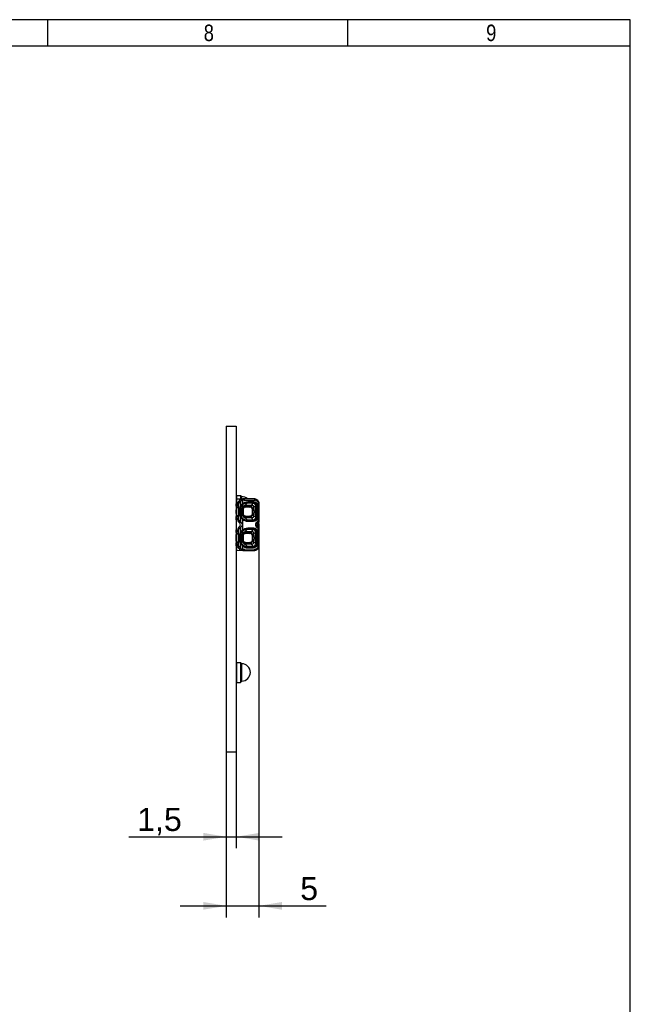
# Model space of a CAD drawing. Header units: millimetres. Extents: x 16 to 406, y 14 to 285.
# Tile 6 of 6: x 313 to 406, y 135 to 285. Entities that reach past the tile are written whole.
import ezdxf
from ezdxf.enums import TextEntityAlignment as Align

# ---------------------------------------------------------------- set-up
doc = ezdxf.new("R2010")
doc.units = ezdxf.units.MM
for name, color, linetype in [('10', 7, 'Continuous'), ('Default', 7, 'Continuous'), ('RECLED_224X50MM_', 7, 'Continuous')]:
    doc.layers.add(name, color=color, linetype=linetype)
doc.styles.add('SEACAD_Arial', font='arial.ttf')
doc.dimstyles.new('ISO', dxfattribs={"dimtxt": 3.5, "dimasz": 3.5, "dimexe": 1.75, "dimexo": 0, "dimgap": 0.875, "dimtad": 1, "dimtxsty": 'SEACAD_Arial', "dimblk1": '_SE_FILLED', "dimblk2": '_SE_FILLED', "dimsah": 1, "dimcen": 1.75, "dimadec": 0, "dimazin": 0, "dimtfac": 0.5, "dimtdec": 3, "dimtmove": 0, "dimatfit": 3, "dimfxl": 1, "dimarcsym": 0})

# ---------------------------------------------------------------- blocks, each defined once
blk = doc.blocks.new('SE2')
at = {"layer": 'RECLED_224X50MM_', "color": 7, "linetype": 'Continuous'}
for p, q in [((344.32, 222.83), (344.32, 173.33)), ((344.32, 222.83), (345.82, 222.83)), ((345.82, 222.83), (345.82, 173.33)), ((345.82, 212.13), (345.88, 212.13)), ((345.82, 212.03), (345.88, 212.03)), ((345.82, 211.03), (345.87, 211.03)), ((345.84, 211), (345.82, 211)), ((345.87, 211.78), (345.87, 211.18)), ((345.87, 211.78), (346.98, 211.77)), ((345.87, 210.53), (345.87, 211.18)), ((346.06, 211.18), (345.87, 211.18)), ((345.88, 212.28), (346.46, 212.28)), ((345.88, 212.28), (345.88, 211.78)), ((346.45, 211.37), (346.45, 210.62)), ((346.46, 212.28), (346.46, 211.77)), ((346.51, 212.23), (346.51, 211.77)), ((346.65, 212.1), (346.65, 211.77)), ((346.65, 211.72), (346.65, 211.71)), ((346.66, 211.72), (346.67, 211.72)), ((346.76, 210.9), (346.79, 210.97)), ((346.79, 211.53), (346.79, 210.97)), ((348.58, 211.76), (346.98, 211.77)), ((347.05, 211.57), (348.65, 211.56)), ((347.41, 211.09), (347.19, 210.78)), ((347.57, 211.29), (347.47, 211.19)), ((347.47, 211.19), (348.37, 211.19)), ((347.47, 211.18), (347.47, 211.19)), ((347.47, 211.18), (347.47, 211.1)), ((347.47, 211.18), (348.34, 211.18)), ((348.34, 211.1), (347.47, 211.1)), ((348.47, 211.29), (347.57, 211.29)), ((348.21, 210.77), (348.34, 211.1)), ((348.34, 211.1), (348.34, 211.18)), ((348.37, 211.18), (348.34, 211.18)), ((348.37, 211.19), (348.47, 211.29)), ((348.37, 211.18), (348.37, 211.19)), ((349.14, 208.41), (349.14, 211.25)), ((349.27, 211.25), (349.14, 211.25)), ((349.27, 211.25), (349.27, 208.41)), ((345.84, 210.5), (345.82, 210.5)), ((345.82, 210.3), (345.92, 210.4)), ((345.84, 210.11), (345.82, 210.11)), ((345.84, 209.53), (345.82, 209.53)), ((345.84, 210.95), (345.87, 210.95)), ((345.84, 209.53), (345.84, 210.11)), ((345.87, 210.53), (345.87, 210.35)), ((345.87, 210.53), (345.97, 210.53)), ((345.92, 210.4), (345.97, 210.45)), ((346.12, 210.4), (345.92, 210.4)), ((346.17, 210.77), (345.97, 210.77)), ((345.97, 210.53), (345.97, 210.77)), ((345.97, 210.53), (346.15, 210.53)), ((345.97, 210.45), (346.12, 210.45)), ((346.12, 210.4), (346.12, 210.45)), ((346.12, 210.4), (346.12, 209.25)), ((346.15, 209.13), (346.15, 210.53)), ((346.17, 210.77), (346.17, 208.85)), ((346.36, 210.18), (346.36, 209.48)), ((346.46, 210.18), (346.36, 210.18)), ((346.36, 209.48), (346.46, 209.48)), ((346.54, 210.58), (346.45, 210.62)), ((346.47, 210.18), (346.46, 210.18)), ((346.46, 210.18), (346.46, 209.48)), ((346.46, 209.48), (346.47, 209.48)), ((346.47, 210.21), (346.47, 210.18)), ((346.51, 210.18), (346.47, 210.18)), ((346.47, 209.48), (346.47, 210.18)), ((346.47, 209.48), (346.47, 209.45)), ((346.74, 210.31), (346.51, 210.2)), ((346.51, 210.2), (346.51, 210.18)), ((346.51, 210.18), (346.51, 209.48)), ((346.51, 209.48), (346.51, 209.46)), ((346.74, 209.35), (346.74, 210.31)), ((346.86, 210.12), (346.83, 210.32)), ((346.83, 209.34), (346.83, 210.32)), ((346.83, 209.34), (346.86, 209.54)), ((346.86, 210.12), (346.86, 209.54)), ((347.07, 210.55), (347.25, 210.52)), ((347.19, 210.55), (347.07, 210.55)), ((347.14, 210.77), (347.19, 210.78)), ((347.19, 210.78), (347.19, 210.55)), ((347.19, 210.78), (348.07, 210.78)), ((348.07, 210.55), (347.19, 210.55)), ((347.89, 210.52), (347.25, 210.52)), ((347.89, 210.52), (348.07, 210.55)), ((348.1, 210.55), (348.07, 210.55)), ((348.32, 210.31), (348.29, 210.12)), ((348.29, 209.54), (348.29, 210.12)), ((348.29, 209.54), (348.32, 209.35)), ((348.32, 210.18), (348.32, 210.31)), ((348.51, 210.31), (348.32, 210.31)), ((348.32, 209.35), (348.32, 209.48)), ((348.8, 210.64), (348.5, 210.46)), ((348.51, 210.31), (348.51, 210.08)), ((348.51, 209.58), (348.51, 209.35)), ((348.87, 210.64), (348.8, 210.64)), ((348.8, 209.02), (348.8, 210.64)), ((348.87, 210.68), (348.88, 210.68)), ((348.87, 210.64), (348.87, 209.02)), ((349.08, 210.68), (348.88, 210.68)), ((348.88, 208.98), (348.88, 210.68)), ((349.08, 208.98), (349.08, 210.68)), ((345.92, 209.25), (345.82, 209.35)), ((345.84, 209.09), (345.82, 209.09)), ((345.82, 208.59), (345.84, 208.59)), ((345.87, 208.7), (345.84, 208.7)), ((345.87, 208.63), (345.84, 208.63)), ((345.87, 209.3), (345.87, 209.12)), ((345.87, 209.12), (345.97, 209.13)), ((345.87, 206.53), (345.87, 209.12)), ((345.97, 209.2), (345.92, 209.25)), ((345.92, 209.25), (346.12, 209.25)), ((346.12, 209.2), (345.97, 209.2)), ((345.97, 209.13), (346.15, 209.13)), ((345.97, 208.85), (345.97, 209.13)), ((345.97, 208.85), (346.17, 208.85)), ((346.12, 209.2), (346.12, 209.25)), ((346.32, 208.1), (346.36, 208.07)), ((346.45, 209.04), (346.54, 209.08)), ((346.45, 209.04), (346.45, 208.25)), ((346.45, 208.25), (346.49, 208.22)), ((346.51, 209.46), (346.74, 209.35)), ((346.76, 208.76), (346.79, 208.69)), ((346.79, 208.69), (346.79, 206.97)), ((347.25, 209.14), (347.07, 209.11)), ((347.07, 209.11), (347.19, 209.11)), ((347.19, 208.88), (347.14, 208.89)), ((347.19, 209.11), (348.07, 209.11)), ((347.19, 209.11), (347.19, 208.88)), ((348.07, 208.88), (347.19, 208.88)), ((347.19, 208.88), (347.41, 208.57)), ((347.25, 209.14), (347.89, 209.14)), ((347.47, 208.48), (347.37, 208.48)), ((347.47, 208.56), (348.34, 208.56)), ((347.47, 208.56), (347.47, 208.48)), ((347.47, 208.48), (347.47, 208.47)), ((347.47, 208.48), (348.34, 208.48)), ((348.37, 208.47), (347.47, 208.47)), ((347.47, 208.47), (347.57, 208.37)), ((347.57, 208.37), (348.47, 208.37)), ((348.07, 209.11), (347.89, 209.14)), ((348.1, 209.11), (348.07, 209.11)), ((348.34, 208.56), (348.21, 208.89)), ((348.32, 209.35), (348.51, 209.35)), ((348.34, 208.48), (348.34, 208.56)), ((348.34, 208.48), (348.37, 208.48)), ((348.37, 208.48), (348.37, 208.47)), ((348.47, 208.37), (348.37, 208.47)), ((348.5, 209.2), (348.8, 209.02)), ((348.8, 209.02), (348.87, 209.02)), ((348.87, 208.98), (348.88, 208.98)), ((348.88, 208.98), (349.08, 208.98)), ((349, 208.08), (349.09, 207.94)), ((349.14, 208.41), (349.27, 208.41)), ((349.27, 208.41), (349.27, 208.4)), ((349.27, 208.39), (349.27, 208.21)), ((345.84, 207.04), (345.82, 207.04)), ((345.84, 207.03), (345.87, 207.03)), ((345.84, 206.95), (345.87, 206.95)), ((345.87, 206.53), (345.87, 206.35)), ((345.87, 206.53), (345.97, 206.53)), ((346.17, 206.8), (345.97, 206.8)), ((345.97, 206.53), (345.97, 206.8)), ((345.97, 206.53), (346.15, 206.53)), ((346.15, 205.13), (346.15, 206.53)), ((346.17, 206.8), (346.17, 204.89)), ((346.36, 207.59), (346.32, 207.56)), ((346.49, 207.44), (346.45, 207.41)), ((346.45, 207.41), (346.45, 206.62)), ((346.54, 206.58), (346.45, 206.62)), ((346.76, 206.9), (346.79, 206.97)), ((347.07, 206.55), (347.25, 206.52)), ((347.19, 206.55), (347.07, 206.55)), ((347.14, 206.77), (347.19, 206.78)), ((347.41, 207.09), (347.19, 206.78)), ((347.19, 206.78), (347.19, 206.55)), ((347.19, 206.78), (348.07, 206.78)), ((348.07, 206.55), (347.19, 206.55)), ((347.89, 206.52), (347.25, 206.52)), ((347.57, 207.29), (347.47, 207.19)), ((347.47, 207.18), (347.47, 207.19)), ((347.47, 207.19), (348.37, 207.19)), ((347.47, 207.18), (347.47, 207.1)), ((347.47, 207.18), (348.34, 207.18)), ((348.34, 207.1), (347.47, 207.1)), ((348.47, 207.29), (347.57, 207.29)), ((347.89, 206.52), (348.07, 206.55)), ((348.21, 206.77), (348.34, 207.1)), ((348.37, 207.18), (348.34, 207.18)), ((348.34, 207.1), (348.34, 207.18)), ((348.37, 207.19), (348.47, 207.29)), ((348.37, 207.18), (348.37, 207.19)), ((348.8, 206.64), (348.5, 206.46)), ((348.87, 206.64), (348.8, 206.64)), ((348.8, 205.02), (348.8, 206.64)), ((348.87, 206.68), (348.88, 206.68)), ((348.87, 206.64), (348.87, 205.02)), ((349.08, 206.68), (348.88, 206.68)), ((348.88, 204.98), (348.88, 206.68)), ((349.09, 207.72), (349, 207.58)), ((349.07, 207.8), (349.07, 207.82)), ((349.07, 207.8), (349.09, 207.72)), ((349.08, 204.98), (349.08, 206.68)), ((349.14, 204.41), (349.14, 207.25)), ((349.27, 207.25), (349.14, 207.25)), ((349.27, 207.97), (349.27, 207.69)), ((349.27, 207.69), (349.27, 207.26)), ((349.27, 207.25), (349.27, 204.41)), ((345.84, 206.35), (345.82, 206.35)), ((345.84, 205.93), (345.82, 205.93)), ((345.84, 205.76), (345.82, 205.76)), ((345.84, 205.34), (345.82, 205.34)), ((345.84, 205.09), (345.82, 205.09)), ((345.84, 206.32), (345.92, 206.4)), ((345.84, 205.93), (345.84, 206.35)), ((345.84, 205.76), (345.84, 205.93)), ((345.84, 205.34), (345.84, 205.76)), ((345.92, 205.25), (345.84, 205.34)), ((345.87, 205.3), (345.87, 205.12)), ((345.87, 205.12), (345.97, 205.13)), ((345.87, 204.48), (345.87, 205.12)), ((345.92, 206.4), (345.97, 206.45)), ((346.12, 206.4), (345.92, 206.4)), ((345.97, 205.2), (345.92, 205.25)), ((345.92, 205.25), (346.12, 205.25)), ((345.97, 206.45), (346.12, 206.45)), ((346.12, 205.2), (345.97, 205.2)), ((345.97, 205.13), (346.15, 205.13)), ((345.97, 204.89), (345.97, 205.13)), ((346.12, 206.4), (346.12, 206.45)), ((346.12, 206.4), (346.12, 205.25)), ((346.12, 205.2), (346.12, 205.25)), ((346.46, 206.18), (346.36, 206.18)), ((346.36, 206.18), (346.36, 205.48)), ((346.36, 205.48), (346.46, 205.48)), ((346.45, 205.04), (346.54, 205.08)), ((346.45, 205.04), (346.45, 204.29)), ((346.46, 206.18), (346.46, 205.48)), ((346.47, 206.18), (346.46, 206.18)), ((346.46, 205.48), (346.47, 205.48)), ((346.47, 206.21), (346.47, 206.18)), ((346.51, 206.18), (346.47, 206.18)), ((346.47, 205.48), (346.47, 206.18)), ((346.47, 205.48), (346.47, 205.45)), ((346.74, 206.31), (346.51, 206.2)), ((346.51, 206.2), (346.51, 206.18)), ((346.51, 206.18), (346.51, 205.48)), ((346.51, 205.48), (346.51, 205.46)), ((346.51, 205.46), (346.74, 205.35)), ((346.74, 205.35), (346.74, 206.31)), ((346.86, 206.12), (346.83, 206.32)), ((346.83, 205.34), (346.83, 206.32)), ((346.83, 205.34), (346.86, 205.54)), ((346.86, 206.12), (346.86, 205.54)), ((347.25, 205.14), (347.07, 205.11)), ((347.07, 205.11), (347.19, 205.11)), ((347.19, 205.11), (348.07, 205.11)), ((347.19, 205.11), (347.19, 204.88)), ((347.25, 205.14), (347.89, 205.14)), ((348.07, 205.11), (347.89, 205.14)), ((348.1, 205.11), (348.07, 205.11)), ((348.32, 206.31), (348.29, 206.12)), ((348.29, 205.54), (348.29, 206.12)), ((348.29, 205.54), (348.32, 205.35)), ((348.32, 206.18), (348.32, 206.31)), ((348.51, 206.31), (348.32, 206.31)), ((348.32, 205.35), (348.32, 205.48)), ((348.32, 205.35), (348.51, 205.35)), ((348.5, 205.2), (348.8, 205.02)), ((348.51, 206.31), (348.51, 206.08)), ((348.51, 205.58), (348.51, 205.35)), ((348.8, 205.02), (348.87, 205.02)), ((345.82, 204.6), (345.84, 204.6)), ((345.87, 204.7), (345.84, 204.7)), ((345.87, 204.63), (345.84, 204.63)), ((345.87, 204.48), (345.87, 203.88)), ((345.87, 204.48), (346.06, 204.48)), ((346.98, 203.89), (345.87, 203.88)), ((345.97, 204.89), (346.17, 204.89)), ((346.79, 204.69), (346.76, 204.76)), ((346.79, 204.69), (346.79, 204.13)), ((346.98, 203.89), (348.58, 203.9)), ((348.65, 204.1), (347.05, 204.09)), ((347.14, 204.89), (347.19, 204.88)), ((348.07, 204.88), (347.19, 204.88)), ((347.19, 204.88), (347.41, 204.57)), ((347.47, 204.48), (347.37, 204.48)), ((347.47, 204.56), (348.34, 204.56)), ((347.47, 204.56), (347.47, 204.48)), ((347.47, 204.48), (347.47, 204.47)), ((347.47, 204.48), (348.34, 204.48)), ((347.47, 204.47), (347.57, 204.37)), ((348.37, 204.47), (347.47, 204.47)), ((347.57, 204.37), (348.47, 204.37)), ((348.34, 204.56), (348.21, 204.89)), ((348.34, 204.48), (348.34, 204.56)), ((348.34, 204.48), (348.37, 204.48)), ((348.37, 204.48), (348.37, 204.47)), ((348.47, 204.37), (348.37, 204.47)), ((348.87, 204.98), (348.88, 204.98)), ((348.88, 204.98), (349.08, 204.98)), ((349.14, 204.41), (349.27, 204.41)), ((345.82, 186.73), (345.88, 186.73)), ((345.82, 186.63), (345.88, 186.63)), ((345.88, 186.88), (346.46, 186.88)), ((345.88, 186.88), (345.88, 183.88)), ((346.46, 186.88), (346.46, 183.88)), ((346.51, 186.83), (346.51, 183.93)), ((346.65, 186.7), (346.65, 184.06)), ((345.82, 184.13), (345.88, 184.13)), ((345.82, 184.03), (345.88, 184.03)), ((345.88, 183.88), (346.46, 183.88)), ((344.32, 173.33), (345.82, 173.33))]:
    blk.add_line(p, q, dxfattribs=at)
for centre, radius, start, end in [((345.74, 210.78), 0.249, 58.8363, 71.5266), ((346.97, 210.77), 1, 131.0145, 180), ((346.97, 210.77), 0.8, 131.001, 180), ((346.89, 210.92), 0.828, 105.7005, 134.3308), ((347.06, 210.49), 1.08, 104.4546, 124.5134), ((347.41, 210.03), 1.13, 123.4356, 148.6341), ((346.46, 212.23), 0.05, 0, 90), ((347.47, 210.18), 1, 96.0187, 178.408), ((346.66, 212.25), 0.15, 191.2435, 267.7667), ((347.39, 210.21), 0.88, 88.3966, 181.1047), ((346.6, 210.71), 1.4, 49.376, 87.7667), ((346.97, 210.77), 0.999, 89.5001, 108.3277), ((347.47, 210.19), 1.01, 89.648, 134.7793), ((347.55, 210.22), 1.07, 89.0544, 135.348), ((347.47, 210.19), 0.994, 93.3947, 96.0156), ((347.47, 210.19), 0.994, 89.9985, 93.3947), ((347.47, 210.52), 0.578, 89.9722, 96.1895), ((348.24, 210.19), 0.911, 77.0182, 83.7204), ((348.37, 210.68), 0.512, 0.1818, 89.6664), ((348.37, 210.68), 0.501, 359.9633, 90.0317), ((348.35, 210.64), 0.445, 17.7659, 77.2014), ((348.47, 210.67), 0.617, 0.6702, 89.3958), ((348.58, 211.56), 0.2, 76.8462, 89.5009), ((348.38, 210.69), 1.09, 56.2543, 76.9003), ((348.44, 210.69), 0.89, 56.2332, 76.8897), ((348.45, 210.69), 0.886, 38.8883, 56.6432), ((348.39, 210.7), 1.07, 38.7455, 56.6665), ((349.07, 211.25), 0.2, 0, 38.942), ((347.47, 210.18), 1.12, 156.7364, 180), ((347.47, 209.48), 1.12, 180, 203.2704), ((347.47, 210.18), 1.02, 156.7357, 180), ((347.47, 209.48), 1.02, 180, 203.2555), ((346.49, 211.34), 1.87, 269.4856, 270.5136), ((347.43, 210.21), 0.966, 134.2437, 157.3223), ((347.29, 210.22), 0.567, 105.8135, 170.7933), ((-33.95, 210.7), 382.03, 359.9768, 0.0119), ((348.07, 209.45), 1.33, 83.9551, 89.9314), ((348.07, 210.3), 0.244, 7.8322, 84.128), ((348.21, 210.48), 0.294, 356.1804, 89.5271), ((348.48, 210.33), 0.164, 178.4822, 188.0262), ((347.24, 210.31), 1.27, 359.9581, 6.7888), ((347.94, 210.51), 0.872, 8.7574, 18.3397), ((360.82, 210.63), 11.95, 179.7866, 179.983), ((345.74, 208.88), 0.25, 293.4096, 301.144), ((346.97, 208.85), 1, 180, 228.9861), ((346.97, 208.85), 0.8, 180, 229.0124), ((344.78, 209.57), 2.13, 316.1873, 321.5753), ((342.31, 211.57), 5.35, 319.1231, 321.3205), ((346.17, 207.83), 0.3, 307.8997, 52.0775), ((347.44, 209.65), 1.16, 211.6565, 236.0528), ((347.47, 209.48), 1, 181.5872, 264.0219), ((347.38, 209.44), 0.879, 178.8102, 271.6852), ((347.48, 209.48), 1.02, 202.9851, 224.9564), ((347.3, 209.44), 0.567, 189.2398, 254.1417), ((346.67, 208.24), 1.11, 81.5242, 86.3581), ((347.47, 209.48), 1.02, 225.5665, 270.3103), ((347.55, 209.43), 1.06, 224.5455, 271.1313), ((347.48, 209.26), 0.697, 264.3446, 269.4935), ((634.49, 209.18), 286.41, 180.014, 180.0606), ((348.07, 210.22), 1.35, 270.26, 276.1699), ((348.07, 209.36), 0.245, 276.0642, 352.0868), ((348.21, 209.18), 0.294, 270.6219, 3.6666), ((348.48, 209.33), 0.164, 171.9683, 181.5202), ((348.24, 209.48), 0.92, 276.3087, 282.9437), ((348.37, 208.98), 0.51, 270.2015, 0.008), ((348.37, 208.98), 0.501, 269.9743, 0.0344), ((348.35, 209.01), 0.444, 282.776, 342.2583), ((348.47, 208.98), 0.612, 270.1523, 359.8891), ((347.14, 209.36), 1.37, 353.4623, 359.7882), ((349.25, 207.83), 0.504, 125.3491, 234.6511), ((347.94, 209.15), 0.869, 341.6398, 351.2493), ((360.4, 209.02), 11.53, 180.0161, 180.2196), ((349.17, 207.83), 0.3, 124.7621, 235.238), ((348.45, 208.97), 0.884, 304.6205, 321.2051), ((348.38, 208.97), 1.09, 304.7479, 321.1608), ((354.9, 205.88), 6.16, 157.1242, 160.4724), ((349.07, 208.41), 0.2, 321.0591, 359.9998), ((354.9, 205.88), 6.16, 157.0128, 157.074), ((336.18, 208.24), 13.09, 358.7732, 359.8323), ((345.74, 206.78), 0.249, 58.8363, 66.5812), ((346.97, 206.8), 1, 131.0143, 180), ((346.97, 206.8), 0.8, 131.0005, 180), ((344.61, 205.94), 2.36, 38.6377, 43.5015), ((342.85, 204.53), 4.66, 38.5352, 41.0628), ((347.47, 206.18), 1.12, 156.7363, 180), ((347.43, 206.02), 1.14, 123.7541, 148.5369), ((347.47, 206.18), 1.02, 156.7351, 180), ((347.47, 206.18), 1, 96.0187, 178.4078), ((347.39, 206.21), 0.88, 88.4093, 181.092), ((347.49, 206.18), 1.03, 135.1835, 156.8743), ((347.29, 206.22), 0.567, 105.8135, 170.7933), ((347.47, 206.17), 1.02, 89.7981, 134.3708), ((347.55, 206.22), 1.07, 89.0614, 135.2544), ((347.47, 206.19), 0.994, 93.3945, 96.0161), ((347.47, 206.19), 0.994, 89.9975, 93.3945), ((347.47, 206.52), 0.578, 89.9723, 96.1895), ((-55.02, 206.7), 403.09, 359.978, 0.0112), ((348.07, 205.45), 1.33, 83.9551, 89.9314), ((348.07, 206.3), 0.245, 7.8943, 83.9759), ((348.21, 206.48), 0.296, 356.6515, 89.056), ((348.24, 206.19), 0.911, 77.0182, 83.7204), ((348.37, 206.68), 0.512, 0.1818, 89.6664), ((348.37, 206.68), 0.501, 359.9633, 90.0317), ((348.34, 206.63), 0.457, 18.6514, 76.3159), ((348.47, 206.67), 0.617, 0.6702, 89.3958), ((347.94, 206.51), 0.87, 8.7498, 18.3473), ((360.82, 206.63), 11.95, 179.7866, 179.983), ((348.45, 206.69), 0.884, 38.7922, 55.3777), ((348.38, 206.69), 1.09, 38.8394, 55.2519), ((355.51, 210.09), 6.84, 200.2574, 202.265), ((347.33, 206.7), 2.01, 19.5727, 23.1312), ((349.1, 207.26), 0.175, 1.6836, 42.5201), ((347.33, 206.7), 2.01, 19.3688, 19.4526), ((349.07, 207.25), 0.2, 359.9989, 38.942), ((336.12, 207.42), 13.15, 0.166, 1.2153), ((347.47, 205.48), 1.12, 180, 203.2634), ((347.44, 205.65), 1.16, 211.6541, 236.0471), ((347.47, 205.48), 1.02, 180, 203.2555), ((346.49, 207.34), 1.87, 269.4856, 270.5136), ((347.47, 205.48), 1, 181.5875, 264.0369), ((347.38, 205.44), 0.879, 178.8102, 271.6852), ((347.48, 205.48), 1.02, 202.9852, 224.9586), ((347.3, 205.44), 0.567, 189.2398, 254.1418), ((346.66, 204.19), 1.16, 81.6006, 86.1587), ((351.28, 205), 3.21, 177.9215, 182.082), ((348.07, 205.36), 0.244, 275.9474, 352.2275), ((348.21, 205.18), 0.294, 270.5817, 3.7067), ((348.48, 206.33), 0.164, 178.4822, 188.0262), ((348.48, 205.33), 0.163, 171.956, 181.5443), ((347.24, 206.31), 1.27, 359.9581, 6.7888), ((347.14, 205.36), 1.37, 353.4623, 359.7882), ((347.94, 205.15), 0.869, 341.6414, 351.2489), ((360.88, 205.02), 12, 180.017, 180.2125), ((345.74, 204.88), 0.25, 293.4096, 301.144), ((346.97, 204.89), 1, 180, 228.9852), ((346.97, 204.89), 0.8, 180, 228.9982), ((346.97, 204.89), 1, 228.9852, 251.6882), ((347.06, 205.17), 1.08, 235.4849, 255.5394), ((346.97, 204.89), 1, 251.7054, 270.4824), ((347.47, 205.48), 1.02, 225.5692, 270.3103), ((347.57, 205.48), 1.12, 225.6901, 269.9969), ((347.48, 205.26), 0.697, 264.3446, 269.4935), ((348.07, 206.22), 1.35, 270.2562, 276.1667), ((348.24, 205.48), 0.918, 276.3049, 282.9553), ((348.37, 204.98), 0.51, 270.2014, 0.008), ((348.37, 204.98), 0.501, 269.9679, 0.0373), ((348.34, 205.03), 0.457, 283.6845, 341.3484), ((348.47, 204.98), 0.612, 270.1523, 359.8891), ((348.58, 204.1), 0.2, 270.4957, 283.1518), ((348.38, 204.97), 1.09, 283.0991, 303.754), ((348.44, 204.97), 0.89, 283.1068, 303.7682), ((348.38, 204.99), 1.11, 290.3909, 295.682), ((348.44, 204.85), 0.956, 290.4307, 296.5691), ((348.44, 204.85), 0.956, 290.4307, 296.5691), ((348.45, 204.97), 0.886, 303.3714, 321.115), ((348.39, 204.96), 1.07, 303.3436, 321.2535), ((349.07, 204.41), 0.2, 321.0566, 359.9999), ((346.46, 186.83), 0.05, 0, 90), ((346.66, 186.85), 0.15, 191.2435, 267.7667), ((346.6, 185.31), 1.4, 3.0027, 87.7667), ((346.66, 183.91), 0.15, 92.2333, 168.7565), ((346.6, 185.45), 1.39, 272.2333, 356.9973), ((346.46, 183.93), 0.05, 270, 0)]:
    blk.add_arc(centre, radius, start, end, dxfattribs=at)
for centre, major_axis, ratio, start_param, end_param in [((347.04, 210.67), (0, -0.9), 0.939686, 3.13353, 3.443576), ((348.58, 211.56), (-0.002, -0.2), 0.342009, 1.57378, 3.141698), ((348.36, 209.83), (0, -0.525), 0.116839, 3.975219, 5.449559), ((347.85, 209.83), (-0.746, 0), 0.704087, 2.653791, 3.629395), ((348.36, 205.83), (0, -0.525), 0.116839, 3.975219, 5.449559), ((347.85, 205.83), (-0.746, 0), 0.704087, 2.653791, 3.629395), ((347.04, 204.99), (-0.002, 0.902), 0.939653, 2.838236, 3.147658), ((348.58, 204.1), (-0.002, 0.2), 0.342009, 3.141537, 4.709393)]:
    blk.add_ellipse(centre, major_axis=major_axis, ratio=ratio, start_param=start_param, end_param=end_param, dxfattribs=at)
for points, degree, knots in [([(345.83, 210.63), (345.84, 210.86), (345.84, 211), (345.84, 211), (345.84, 211), (345.84, 211)], 3, [0.0001678, 0.0001678, 0.0001678, 0.0001678, 0.5, 0.5, 0.5004346, 0.5004346, 0.5004346, 0.5004346]), ([(346.45, 211.37), (346.41, 211.41), (346.38, 211.45), (346.34, 211.5), (346.33, 211.51), (346.32, 211.52)], 3, [0, 0, 0, 0, 0.5, 0.5, 0.8519692, 0.8519692, 0.8519692, 0.8519692]), ([(346.67, 211.72), (346.69, 211.72), (346.71, 211.7), (346.75, 211.63), (346.78, 211.58), (346.79, 211.53)], 3, [0.0500194, 0.0500194, 0.0500194, 0.0500194, 0.5, 0.5, 1, 1, 1, 1]), ([(346.98, 211.77), (347, 211.77), (347.02, 211.75), (347.04, 211.67), (347.05, 211.62), (347.05, 211.57)], 3, [0, 0, 0, 0, 0.5, 0.5, 1, 1, 1, 1]), ([(348.37, 211.18), (348.38, 211.18), (348.39, 211.18), (348.4, 211.16), (348.42, 211.15), (348.43, 211.12), (348.44, 211.1), (348.44, 211.09), (348.44, 211.08)], 3, [0, 0, 0, 0, 0.216443, 0.412989, 0.589626, 0.746345, 0.883139, 1, 1, 1, 1]), ([(348.65, 211.56), (348.65, 211.6), (348.66, 211.65), (348.65, 211.73), (348.64, 211.75), (348.62, 211.75)], 3, [0, 0, 0, 0, 0.5, 0.5, 1, 1, 1, 1]), ([(348.94, 211.43), (348.96, 211.47), (348.98, 211.5), (348.99, 211.56), (348.99, 211.58), (348.98, 211.6)], 3, [0, 0, 0, 0, 0.5, 0.5, 1, 1, 1, 1]), ([(349.23, 211.37), (349.23, 211.36), (349.23, 211.35), (349.2, 211.3), (349.17, 211.27), (349.14, 211.25)], 3, [0, 0, 0, 0, 0.5, 0.5, 1, 1, 1, 1]), ([(346.83, 210.32), (346.83, 210.34), (346.83, 210.37), (346.84, 210.42), (346.89, 210.5), (346.97, 210.54), (347.04, 210.54), (347.07, 210.55)], 3, [0, 0, 0, 0, 0.102476, 0.241838, 0.404258, 0.667495, 1, 1, 1, 1]), ([(347.25, 210.52), (347.09, 210.52), (346.97, 210.41), (346.86, 210.29), (346.86, 210.12)], 2, [0, 0, 0, 0.5, 0.5, 1, 1, 1]), ([(346.86, 209.54), (346.86, 209.37), (346.97, 209.25), (347.09, 209.14), (347.25, 209.14)], 2, [0, 0, 0, 0.5, 0.5, 1, 1, 1]), ([(347.07, 210.55), (347.09, 210.55), (347.1, 210.57), (347.12, 210.64), (347.13, 210.7), (347.14, 210.77)], 3, [0, 0, 0, 0, 0.5, 0.5, 1, 1, 1, 1]), ([(348.29, 210.12), (348.29, 210.29), (348.17, 210.4), (348.06, 210.52), (347.89, 210.52)], 2, [0, 0, 0, 0.5, 0.5, 1, 1, 1]), ([(347.89, 209.14), (348.06, 209.14), (348.17, 209.25), (348.29, 209.37), (348.29, 209.54)], 2, [0, 0, 0, 0.5, 0.5, 1, 1, 1]), ([(348.1, 210.54), (348.1, 210.55), (348.11, 210.55), (348.13, 210.57), (348.15, 210.61), (348.18, 210.67), (348.2, 210.74), (348.21, 210.77)], 3, [0, 0, 0, 0, 0.129913, 0.294898, 0.494929, 0.729976, 1, 1, 1, 1]), ([(348.32, 210.18), (348.32, 210.19), (348.32, 210.2), (348.34, 210.21), (348.36, 210.2), (348.38, 210.19), (348.41, 210.18), (348.44, 210.15), (348.48, 210.12), (348.5, 210.09), (348.51, 210.08)], 3, [0, 0, 0, 0, 0.146939, 0.285271, 0.415946, 0.540088, 0.659008, 0.774193, 0.887282, 1, 1, 1, 1]), ([(348.51, 209.58), (348.5, 209.57), (348.48, 209.54), (348.44, 209.51), (348.41, 209.48), (348.38, 209.46), (348.36, 209.45), (348.34, 209.45), (348.32, 209.46), (348.32, 209.47), (348.32, 209.48)], 3, [0, 0, 0, 0, 0.112718, 0.225807, 0.340992, 0.459912, 0.584054, 0.714729, 0.853061, 1, 1, 1, 1]), ([(348.77, 210.78), (348.78, 210.77), (348.81, 210.76), (348.84, 210.74), (348.87, 210.71), (348.87, 210.69), (348.87, 210.68)], 3, [0, 0, 0, 0, 0.181502, 0.40871, 0.68157, 1, 1, 1, 1]), ([(345.84, 208.59), (345.84, 208.59), (345.84, 208.59), (345.84, 208.59), (345.84, 208.72), (345.83, 208.95)], 3, [0.4995927, 0.4995927, 0.4995927, 0.4995927, 0.5, 0.5, 0.9998256, 0.9998256, 0.9998256, 0.9998256]), ([(346.49, 208.22), (346.51, 208.21), (346.56, 208.17), (346.62, 208.12), (346.67, 208.05), (346.7, 207.99), (346.72, 207.92), (346.73, 207.83), (346.72, 207.73), (346.67, 207.62), (346.6, 207.52), (346.53, 207.46), (346.49, 207.44)], 3, [0, 0, 0, 0, 0.094801, 0.181405, 0.261589, 0.337581, 0.411991, 0.487591, 0.60289, 0.725396, 0.860031, 1, 1, 1, 1]), ([(346.83, 209.34), (346.83, 209.31), (346.83, 209.25), (346.89, 209.16), (346.98, 209.12), (347.04, 209.12), (347.07, 209.11)], 3, [0, 0, 0, 0, 0.226506, 0.429355, 0.642592, 1, 1, 1, 1]), ([(348.31, 209.32), (348.32, 209.32), (348.32, 209.3), (348.35, 209.28), (348.4, 209.24), (348.47, 209.21), (348.5, 209.2)], 3, [0, 0, 0, 0, 0.165353, 0.38719, 0.665437, 1, 1, 1, 1]), ([(348.44, 208.58), (348.44, 208.57), (348.43, 208.54), (348.42, 208.51), (348.4, 208.48), (348.38, 208.48), (348.37, 208.48)], 3, [0, 0, 0, 0, 0.18426, 0.412387, 0.684323, 1, 1, 1, 1]), ([(348.77, 208.88), (348.78, 208.88), (348.81, 208.9), (348.84, 208.91), (348.85, 208.93), (348.86, 208.95), (348.87, 208.96), (348.87, 208.97), (348.87, 208.98), (348.87, 208.98)], 3, [0, 0, 0, 0, 0.212095, 0.401132, 0.567097, 0.709976, 0.829758, 0.926434, 1, 1, 1, 1]), ([(348.95, 208.24), (348.98, 208.2), (348.99, 208.17), (349.01, 208.11), (349.01, 208.09), (349, 208.08)], 3, [0, 0, 0, 0, 0.5, 0.5, 1, 1, 1, 1]), ([(349.14, 208.41), (349.17, 208.39), (349.2, 208.36), (349.23, 208.31), (349.23, 208.3), (349.23, 208.29)], 3, [0, 0, 0, 0, 0.5, 0.5, 1, 1, 1, 1]), ([(345.83, 206.67), (345.84, 206.91), (345.84, 207.04), (345.84, 207.04), (345.84, 207.04), (345.84, 207.04)], 3, [0.0001678, 0.0001678, 0.0001678, 0.0001678, 0.5, 0.5, 0.5004346, 0.5004346, 0.5004346, 0.5004346]), ([(346.83, 206.32), (346.83, 206.34), (346.83, 206.37), (346.84, 206.42), (346.89, 206.5), (346.97, 206.54), (347.04, 206.54), (347.07, 206.55)], 3, [0, 0, 0, 0, 0.102476, 0.241838, 0.404258, 0.667495, 1, 1, 1, 1]), ([(347.25, 206.52), (347.09, 206.52), (346.97, 206.41), (346.86, 206.29), (346.86, 206.12)], 2, [0, 0, 0, 0.5, 0.5, 1, 1, 1]), ([(347.07, 206.55), (347.09, 206.55), (347.1, 206.57), (347.12, 206.64), (347.13, 206.7), (347.14, 206.77)], 3, [0, 0, 0, 0, 0.5, 0.5, 1, 1, 1, 1]), ([(348.29, 206.12), (348.29, 206.29), (348.17, 206.4), (348.06, 206.52), (347.89, 206.52)], 2, [0, 0, 0, 0.5, 0.5, 1, 1, 1]), ([(348.07, 206.55), (348.08, 206.55), (348.08, 206.55), (348.09, 206.55), (348.09, 206.55), (348.09, 206.55), (348.1, 206.55), (348.1, 206.55)], 3, [0, 0, 0, 0, 0.533294, 0.77057, 0.828308, 0.885691, 1, 1, 1, 1]), ([(348.1, 206.55), (348.1, 206.55), (348.11, 206.55), (348.13, 206.57), (348.15, 206.61), (348.18, 206.67), (348.2, 206.74), (348.21, 206.77)], 3, [0, 0, 0, 0, 0.129913, 0.294898, 0.494929, 0.729976, 1, 1, 1, 1]), ([(348.44, 207.08), (348.44, 207.09), (348.43, 207.12), (348.42, 207.14), (348.41, 207.16), (348.4, 207.17), (348.39, 207.18), (348.38, 207.18), (348.38, 207.18), (348.37, 207.18)], 3, [0, 0, 0, 0, 0.208868, 0.395751, 0.560635, 0.70351, 0.824368, 0.9232, 1, 1, 1, 1]), ([(348.87, 206.68), (348.87, 206.68), (348.87, 206.7), (348.86, 206.72), (348.83, 206.75), (348.79, 206.77), (348.77, 206.78)], 3, [0, 0, 0, 0, 0.142438, 0.356692, 0.642615, 1, 1, 1, 1]), ([(349, 207.58), (349.01, 207.57), (349.01, 207.55), (348.99, 207.49), (348.98, 207.46), (348.95, 207.42)], 3, [0, 0, 0, 0, 0.5, 0.5, 1, 1, 1, 1]), ([(349.07, 207.82), (349.07, 207.83), (349.07, 207.85), (349.08, 207.88), (349.09, 207.91), (349.09, 207.93), (349.09, 207.94)], 3, [0, 0, 0, 0, 0.269525, 0.525749, 0.766243, 1, 1, 1, 1]), ([(349.09, 207.72), (349.11, 207.72), (349.14, 207.72), (349.19, 207.71), (349.23, 207.71), (349.26, 207.7), (349.27, 207.69), (349.27, 207.69)], 3, [0, 0, 0, 0, 0.152932, 0.329296, 0.529223, 0.752782, 1, 1, 1, 1]), ([(349.23, 207.37), (349.23, 207.36), (349.23, 207.35), (349.2, 207.3), (349.17, 207.27), (349.14, 207.25)], 3, [0, 0, 0, 0, 0.5, 0.5, 1, 1, 1, 1]), ([(347.07, 205.11), (347, 205.11), (346.94, 205.13), (346.85, 205.21), (346.83, 205.27), (346.83, 205.34)], 3, [0, 0, 0, 0, 0.5, 0.5, 1, 1, 1, 1]), ([(346.86, 205.54), (346.86, 205.37), (346.97, 205.25), (347.09, 205.14), (347.25, 205.14)], 2, [0, 0, 0, 0.5, 0.5, 1, 1, 1]), ([(347.07, 205.11), (347.08, 205.11), (347.08, 205.11), (347.1, 205.09), (347.11, 205.06), (347.11, 205.03), (347.12, 205), (347.13, 204.97), (347.13, 204.93), (347.14, 204.91), (347.14, 204.89)], 3, [0, 0, 0, 0, 0.160403, 0.310693, 0.450869, 0.58093, 0.700875, 0.810702, 0.91041, 1, 1, 1, 1]), ([(347.89, 205.14), (348.06, 205.14), (348.17, 205.25), (348.29, 205.37), (348.29, 205.54)], 2, [0, 0, 0, 0.5, 0.5, 1, 1, 1]), ([(348.32, 206.18), (348.32, 206.19), (348.32, 206.2), (348.34, 206.21), (348.36, 206.2), (348.38, 206.19), (348.41, 206.18), (348.44, 206.15), (348.48, 206.12), (348.5, 206.09), (348.51, 206.08)], 3, [0, 0, 0, 0, 0.146939, 0.285271, 0.415946, 0.540088, 0.659008, 0.774193, 0.887282, 1, 1, 1, 1]), ([(348.51, 205.58), (348.5, 205.57), (348.48, 205.54), (348.44, 205.51), (348.41, 205.48), (348.38, 205.46), (348.36, 205.45), (348.34, 205.45), (348.32, 205.46), (348.32, 205.47), (348.32, 205.48)], 3, [0, 0, 0, 0, 0.112718, 0.225807, 0.340992, 0.459912, 0.584054, 0.714729, 0.853061, 1, 1, 1, 1]), ([(345.84, 204.6), (345.84, 204.6), (345.84, 204.6), (345.84, 204.6), (345.84, 204.73), (345.83, 204.96)], 3, [0.4995151, 0.4995151, 0.4995151, 0.4995151, 0.5, 0.5, 0.9998444, 0.9998444, 0.9998444, 0.9998444]), ([(346.32, 204.13), (346.32, 204.13), (346.33, 204.15), (346.38, 204.21), (346.41, 204.25), (346.45, 204.29)], 3, [0, 0, 0, 0, 0.5, 0.5, 1, 1, 1, 1]), ([(346.79, 204.13), (346.77, 204.08), (346.75, 204.02), (346.7, 203.95), (346.68, 203.93), (346.66, 203.94)], 3, [0, 0, 0, 0, 0.5, 0.5, 1, 1, 1, 1]), ([(347.05, 204.09), (347.05, 204.04), (347.04, 203.98), (347.02, 203.91), (347, 203.89), (346.98, 203.89)], 3, [0, 0, 0, 0, 0.5, 0.5, 1, 1, 1, 1]), ([(348.44, 204.58), (348.44, 204.57), (348.43, 204.54), (348.42, 204.51), (348.4, 204.48), (348.38, 204.48), (348.37, 204.48)], 3, [0, 0, 0, 0, 0.182778, 0.410413, 0.682844, 1, 1, 1, 1]), ([(348.62, 203.91), (348.64, 203.91), (348.65, 203.93), (348.66, 204.01), (348.65, 204.05), (348.65, 204.1)], 3, [0, 0, 0, 0, 0.5, 0.5, 1, 1, 1, 1]), ([(348.87, 204.98), (348.87, 204.97), (348.87, 204.96), (348.86, 204.93), (348.84, 204.92), (348.82, 204.9), (348.79, 204.89), (348.78, 204.88), (348.77, 204.88)], 3, [0, 0, 0, 0, 0.217464, 0.414625, 0.591468, 0.747982, 0.88416, 1, 1, 1, 1]), ([(348.94, 204.23), (348.96, 204.19), (348.98, 204.15), (348.99, 204.09), (348.99, 204.07), (348.98, 204.06)], 3, [0, 0, 0, 0, 0.5, 0.5, 1, 1, 1, 1]), ([(349.14, 204.41), (349.17, 204.39), (349.2, 204.36), (349.23, 204.31), (349.23, 204.3), (349.23, 204.29)], 3, [0, 0, 0, 0, 0.5, 0.5, 1, 1, 1, 1])]:
    blk.add_open_spline(points, degree=degree, knots=knots, dxfattribs=at)
for points in [[(347.41, 211.09), (347.4, 211.15), (347.38, 211.18), (347.37, 211.18)], [(346.51, 210.2), (346.48, 210.2), (346.47, 210.2), (346.47, 210.21)], [(346.83, 210.32), (346.82, 210.32), (346.79, 210.32), (346.74, 210.31)], [(348.31, 210.34), (348.32, 210.37), (348.38, 210.41), (348.5, 210.46)], [(345.83, 208.95), (345.84, 209), (345.84, 209.04), (345.84, 209.09)], [(346.47, 209.45), (346.47, 209.46), (346.48, 209.46), (346.51, 209.46)], [(347.41, 208.57), (347.4, 208.51), (347.38, 208.48), (347.37, 208.48)], [(348.21, 208.89), (348.17, 209.03), (348.13, 209.11), (348.1, 209.11)], [(347.37, 207.18), (347.38, 207.18), (347.4, 207.15), (347.41, 207.09)], [(345.83, 204.96), (345.84, 205.01), (345.84, 205.05), (345.84, 205.09)], [(346.51, 206.2), (346.48, 206.2), (346.47, 206.2), (346.47, 206.21)], [(346.47, 205.45), (346.47, 205.46), (346.48, 205.46), (346.51, 205.46)], [(346.83, 206.32), (346.82, 206.32), (346.79, 206.32), (346.74, 206.31)], [(348.21, 204.89), (348.17, 205.03), (348.13, 205.11), (348.1, 205.11)], [(348.31, 206.34), (348.32, 206.37), (348.38, 206.41), (348.5, 206.46)], [(348.5, 205.2), (348.38, 205.24), (348.32, 205.29), (348.31, 205.32)], [(347.37, 204.48), (347.38, 204.48), (347.4, 204.51), (347.41, 204.57)]]:
    blk.add_open_spline(points, degree=3, dxfattribs=at)
for points, weights in [([(347.14, 208.89), (347.12, 209.03), (347.1, 209.11), (347.07, 209.11)], [1.02448118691, 0.991842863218, 0.991839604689, 1.02447141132]), ([(349.09, 207.94), (349.2, 207.94), (349.27, 207.96), (349.27, 207.97)], [1.14756969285, 0.950805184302, 0.950810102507, 1.14758444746])]:
    blk.add_rational_spline(points, weights, degree=3, dxfattribs=at)
blk = doc.blocks.new('DMBLK16')
at = {"layer": 'Default', "linetype": 'Continuous'}
for points in [[(340.82, 159.83), (344.32, 160.41), (340.82, 161)], [(349.32, 159.83), (349.32, 161), (345.82, 160.41)]]:
    blk.add_hatch(color=7, dxfattribs=at).paths.add_polyline_path(points)
at = {"layer": 'Default', "color": 7, "linetype": 'Continuous'}
for p, q in [((344.32, 173.33), (344.32, 158.66)), ((345.82, 173.33), (345.82, 158.66)), ((329.54, 160.41), (352.82, 160.41))]:
    blk.add_line(p, q, dxfattribs=at)
at = {"layer": 'Default', "color": 7, "linetype": 'Continuous', "style": 'SEACAD_Arial'}
blk.add_text('1,5', height=3.5, dxfattribs=at).set_placement((330.77, 164.79), align=Align.TOP_LEFT)
blk = doc.blocks.new('_SE_FILLED')
at = {"color": 0}
blk.add_line((0, 0), (-1, 0), dxfattribs=at)
blk.add_solid([(0, 0), (-1, -0.1665), (-1, 0.1665), (0, 0)], dxfattribs=at)
blk = doc.blocks.new('DMBLK17')
at = {"layer": 'Default', "linetype": 'Continuous'}
for points in [[(340.82, 149.33), (344.32, 149.91), (340.82, 150.5)], [(352.77, 149.33), (352.77, 150.5), (349.27, 149.91)]]:
    blk.add_hatch(color=7, dxfattribs=at).paths.add_polyline_path(points)
at = {"layer": 'Default', "color": 7, "linetype": 'Continuous'}
for p, q in [((349.27, 206.4), (349.27, 148.16)), ((344.32, 173.33), (344.32, 148.16)), ((337.32, 149.91), (359.5, 149.91))]:
    blk.add_line(p, q, dxfattribs=at)
at = {"layer": 'Default', "color": 7, "linetype": 'Continuous', "style": 'SEACAD_Arial'}
blk.add_text('5', height=3.5, dxfattribs=at).set_placement((355.54, 154.29), align=Align.TOP_LEFT)

msp = doc.modelspace()

# ---------------------------------------------------------------- linework, layer by layer
at = {"layer": '10', "color": 7, "linetype": 'Continuous'}
for p, q in [((317.222, 280.578), (317.222, 284.578)), ((362.777, 280.578), (362.777, 284.578)), ((405.666, 280.578), (19.666, 280.578))]:
    msp.add_line(p, q, dxfattribs=at)
msp.add_lwpolyline([(405.666, 13.577), (405.666, 284.577), (15.666, 284.577), (15.666, 13.577), (405.666, 13.577)], dxfattribs=at)

# ---------------------------------------------------------------- block references
at = {"layer": 'Default'}
msp.add_blockref('SE2', (0, 0), dxfattribs=at)

# ---------------------------------------------------------------- texts
at = {"layer": '10', "char_height": 2.5, "width": 1.52175, "attachment_point": 1, "style": 'SEACAD_Arial'}
for s, insert in [('{\\farial rounded mt|b0||i0||c0|p34;\\C7;\\H2.50000002;\\W0.8;8}', (340.888, 283.828)), ('{\\farial rounded mt|b0||i0||c0|p34;\\C7;\\H2.50000002;\\W0.8;9}', (383.777, 283.828))]:
    msp.add_mtext(s, dxfattribs=dict(at, insert=insert))

# ---------------------------------------------------------------- dimensions: what is measured, and where the dimension line sits
at = {"layer": 'Default', "color": 7, "linetype": 'Continuous'}
dim = msp.add_linear_dim(base=(349.273206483, 149.912281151), p1=(344.323206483, 222.829451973), p2=(349.273206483, 206.404448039), text='\\A1;<> ', dimstyle='ISO', override={"dimdec": 1}, dxfattribs=at)
dim.commit()
dim.dimension.update_dxf_attribs({"geometry": 'DMBLK17', "text_midpoint": (354.310630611, 149.912281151), "dimtype": 160})
dim = msp.add_linear_dim(base=(344.323, 160.412), p1=(344.323, 173.329), p2=(345.823, 173.329), angle=0, text='\\A1;<> ', dimstyle='ISO', dxfattribs=at)
dim.commit()
dim.dimension.update_dxf_attribs({"geometry": 'DMBLK16', "text_midpoint": (338.842, 160.412), "dimtype": 161})

doc.saveas('drawing.dxf')
